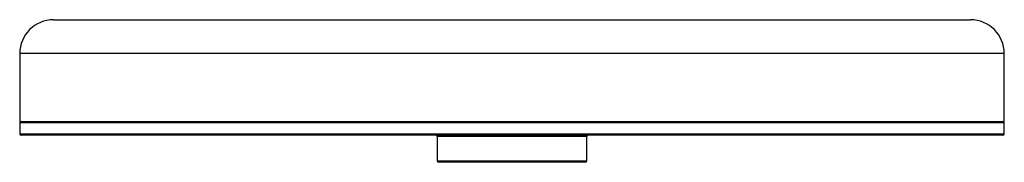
# Paper-space layout '_Derecha' of a CAD drawing. Header units: millimetres. Extents: x -73 to 73, y -4 to 17.
import ezdxf

# ---------------------------------------------------------------- set-up
doc = ezdxf.new("R2010")
doc.units = ezdxf.units.MM

psp = doc.layouts.new('_Derecha')

# ---------------------------------------------------------------- linework, layer by layer
at = {"color": 7, "linetype": 'Continuous', "lineweight": 25}
for p, q in [((-67.5, 17), (67.5, 17)), ((-72.5, 12), (-72.5, 2)), ((72.5, 2), (72.5, 12)), ((-72.5, 2), (72.5, 2)), ((-72.5, 1.8), (-72.5, 0.2)), ((72.5, 0.2), (72.5, 1.8)), ((72.3, 0), (-72.3, 0)), ((-11, -0.2), (-11, -3.8)), ((11, -3.8), (11, -0.2)), ((10.8, -4), (-10.8, -4))]:
    psp.add_line(p, q, dxfattribs=at)
at = {"color": 8, "linetype": 'Continuous', "lineweight": 25}
for p, q in [((72.5, 12), (-72.5, 12)), ((72.5, 1.8), (-72.5, 1.8)), ((-72.5, 0.2), (72.5, 0.2)), ((11, -0.2), (-11, -0.2)), ((-11, -3.8), (11, -3.8))]:
    psp.add_line(p, q, dxfattribs=at)
at = {"color": 7, "linetype": 'Continuous', "lineweight": 25}
for centre, radius, start, end in [((-67.5, 12), 5, 90, 180), ((67.5, 12), 5, 0, 90), ((-72.3, 1.8), 0.2, 90, 180), ((72.3, 1.8), 0.2, 0, 90), ((-72.3, 0.2), 0.2, 180, 270), ((-11.2, -0.2), 0.2, 0, 90), ((11.2, -0.2), 0.2, 90, 180), ((72.3, 0.2), 0.2, 270, 360), ((-10.8, -3.8), 0.2, 180, 270), ((10.8, -3.8), 0.2, 270, 0)]:
    psp.add_arc(centre, radius, start, end, dxfattribs=at)

doc.saveas('drawing.dxf')
